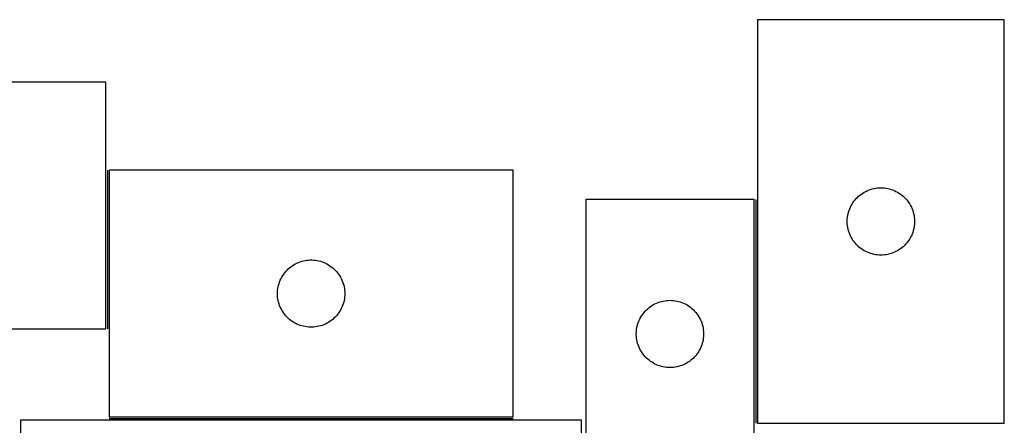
# Model space of a CAD drawing. Header units: millimetres. Extents: x 7 to 1493, y 7 to 489.
# Tile 6 of 6: x 1055 to 1493, y 308 to 489. Entities that reach past the tile are written whole.
import ezdxf

# ---------------------------------------------------------------- set-up
doc = ezdxf.new("R2010")
doc.units = ezdxf.units.MM
doc.layers.add('COMMON', color=5, linetype='CONTINUOUS', true_color=0x0000ff)
doc.layers.add('CUT', color=7, linetype='CONTINUOUS', true_color=0x000000)

msp = doc.modelspace()

# ---------------------------------------------------------------- linework, layer by layer
at = {"layer": 'COMMON'}
for p, q in [((1093.813567, 421.496606), (1093.813567, 350.748809)), ((1382.718429, 408.496604), (1382.718429, 308.673854)), ((1094.563568, 310.746605), (1274.563568, 310.746605))]:
    msp.add_line(p, q, dxfattribs=at)
at = {"layer": 'CUT'}
for p, q in [((1383.46843, 488.673854), (1383.46843, 308.673854)), ((1493.46843, 488.673854), (1383.46843, 488.673854)), ((1493.46843, 308.673854), (1493.46843, 488.673854)), ((1093.063567, 460.748809), (913.063567, 460.748809)), ((1093.063567, 350.748809), (1093.063567, 460.748809)), ((1274.563568, 421.496606), (1094.563568, 421.496606)), ((1094.563568, 421.496606), (1094.563568, 311.496606)), ((1274.563568, 311.496606), (1274.563568, 421.496606)), ((1432.461622, 412.418608), (1433.177149, 412.709607)), ((1433.177149, 412.709607), (1433.906708, 412.963385)), ((1433.906708, 412.963385), (1434.648363, 413.17927)), ((1434.648363, 413.17927), (1435.400149, 413.35669)), ((1435.400149, 413.35669), (1436.160072, 413.495173)), ((1436.160072, 413.495173), (1436.926115, 413.594352)), ((1436.926115, 413.594352), (1437.696249, 413.653966)), ((1437.696249, 413.653966), (1438.46843, 413.673854)), ((1438.46843, 413.673854), (1439.240611, 413.653966)), ((1439.240611, 413.653966), (1440.010745, 413.594352)), ((1440.010745, 413.594352), (1440.776789, 413.495173)), ((1440.776789, 413.495173), (1441.536711, 413.35669)), ((1441.536711, 413.35669), (1442.288497, 413.17927)), ((1442.288497, 413.17927), (1443.030153, 412.963385)), ((1443.030153, 412.963385), (1443.759711, 412.709607)), ((1443.759711, 412.709607), (1444.475239, 412.418608)), ((1381.968429, 408.496604), (1306.968429, 408.496604)), ((1306.968429, 408.496604), (1306.968429, 208.496604)), ((1381.968429, 108.496604), (1381.968429, 408.496604)), ((1426.470841, 407.677068), (1426.950223, 408.282752)), ((1426.950223, 408.282752), (1427.46015, 408.862954)), ((1427.46015, 408.862954), (1427.999268, 409.416137)), ((1427.999268, 409.416137), (1428.566148, 409.940833)), ((1428.566148, 409.940833), (1429.159288, 410.435651)), ((1429.159288, 410.435651), (1429.777114, 410.899279)), ((1429.777114, 410.899279), (1430.417987, 411.330488)), ((1430.417987, 411.330488), (1431.080209, 411.728133)), ((1431.080209, 411.728133), (1431.762023, 412.09116)), ((1431.762023, 412.09116), (1432.461622, 412.418608)), ((1444.475239, 412.418608), (1445.174837, 412.09116)), ((1445.174837, 412.09116), (1445.856651, 411.728133)), ((1445.856651, 411.728133), (1446.518873, 411.330488)), ((1446.518873, 411.330488), (1447.159747, 410.899279)), ((1447.159747, 410.899279), (1447.777572, 410.435651)), ((1447.777572, 410.435651), (1448.370712, 409.940833)), ((1448.370712, 409.940833), (1448.937592, 409.416137)), ((1448.937592, 409.416137), (1449.476711, 408.862954)), ((1449.476711, 408.862954), (1449.986637, 408.282752)), ((1449.986637, 408.282752), (1450.466019, 407.677068)), ((1424.301092, 403.60199), (1424.573571, 404.324773)), ((1424.573571, 404.324773), (1424.882896, 405.03257)), ((1424.882896, 405.03257), (1425.228248, 405.723505)), ((1425.228248, 405.723505), (1425.608711, 406.395746)), ((1425.608711, 406.395746), (1426.023275, 407.04751)), ((1426.023275, 407.04751), (1426.470841, 407.677068)), ((1450.466019, 407.677068), (1450.913585, 407.04751)), ((1450.913585, 407.04751), (1451.32815, 406.395746)), ((1451.32815, 406.395746), (1451.708612, 405.723505)), ((1451.708612, 405.723505), (1452.053964, 405.03257)), ((1452.053964, 405.03257), (1452.36329, 404.324773)), ((1452.36329, 404.324773), (1452.635769, 403.60199)), ((1423.473403, 399.060073), (1423.513167, 399.831486)), ((1423.513167, 399.831486), (1423.59259, 400.59983)), ((1423.59259, 400.59983), (1423.711461, 401.363066)), ((1423.711461, 401.363066), (1423.869465, 402.11917)), ((1423.869465, 402.11917), (1424.066182, 402.866139)), ((1424.066182, 402.866139), (1424.301092, 403.60199)), ((1452.635769, 403.60199), (1452.870678, 402.866139)), ((1452.870678, 402.866139), (1453.067396, 402.11917)), ((1453.067396, 402.11917), (1453.225399, 401.363066)), ((1453.225399, 401.363066), (1453.34427, 400.59983)), ((1453.34427, 400.59983), (1453.423693, 399.831486)), ((1453.423693, 399.831486), (1453.463457, 399.060073)), ((1423.473403, 398.287636), (1423.473403, 399.060073)), ((1423.513167, 397.516222), (1423.473403, 398.287636)), ((1423.59259, 396.747879), (1423.513167, 397.516222)), ((1423.711461, 395.984643), (1423.59259, 396.747879)), ((1423.869465, 395.228538), (1423.711461, 395.984643)), ((1424.066182, 394.48157), (1423.869465, 395.228538)), ((1453.067396, 395.228538), (1452.870678, 394.48157)), ((1453.225399, 395.984643), (1453.067396, 395.228538)), ((1453.34427, 396.747879), (1453.225399, 395.984643)), ((1453.423693, 397.516222), (1453.34427, 396.747879)), ((1453.463457, 398.287636), (1453.423693, 397.516222)), ((1453.463457, 399.060073), (1453.463457, 398.287636)), ((1424.301092, 393.745719), (1424.066182, 394.48157)), ((1424.573571, 393.022936), (1424.301092, 393.745719)), ((1424.882896, 392.315138), (1424.573571, 393.022936)), ((1425.228248, 391.624203), (1424.882896, 392.315138)), ((1425.608711, 390.951962), (1425.228248, 391.624203)), ((1426.023275, 390.300198), (1425.608711, 390.951962)), ((1451.32815, 390.951962), (1450.913585, 390.300198)), ((1451.708612, 391.624203), (1451.32815, 390.951962)), ((1452.053964, 392.315138), (1451.708612, 391.624203)), ((1452.36329, 393.022936), (1452.053964, 392.315138)), ((1452.635769, 393.745719), (1452.36329, 393.022936)), ((1452.870678, 394.48157), (1452.635769, 393.745719)), ((1426.470841, 389.67064), (1426.023275, 390.300198)), ((1426.950223, 389.064957), (1426.470841, 389.67064)), ((1427.46015, 388.484754), (1426.950223, 389.064957)), ((1427.999268, 387.931571), (1427.46015, 388.484754)), ((1428.566148, 387.406875), (1427.999268, 387.931571)), ((1429.159288, 386.912057), (1428.566148, 387.406875)), ((1429.777114, 386.448429), (1429.159288, 386.912057)), ((1430.417987, 386.017221), (1429.777114, 386.448429)), ((1447.159747, 386.448429), (1446.518873, 386.017221)), ((1447.777572, 386.912057), (1447.159747, 386.448429)), ((1448.370712, 387.406875), (1447.777572, 386.912057)), ((1448.937592, 387.931571), (1448.370712, 387.406875)), ((1449.476711, 388.484754), (1448.937592, 387.931571)), ((1449.986637, 389.064957), (1449.476711, 388.484754)), ((1450.466019, 389.67064), (1449.986637, 389.064957)), ((1450.913585, 390.300198), (1450.466019, 389.67064)), ((1431.080209, 385.619576), (1430.417987, 386.017221)), ((1431.762023, 385.256548), (1431.080209, 385.619576)), ((1432.461622, 384.929101), (1431.762023, 385.256548)), ((1433.177149, 384.638102), (1432.461622, 384.929101)), ((1433.906708, 384.384324), (1433.177149, 384.638102)), ((1434.648363, 384.168438), (1433.906708, 384.384324)), ((1435.400149, 383.991019), (1434.648363, 384.168438)), ((1436.160072, 383.852536), (1435.400149, 383.991019)), ((1436.926115, 383.753356), (1436.160072, 383.852536)), ((1437.696249, 383.693743), (1436.926115, 383.753356)), ((1438.46843, 383.673854), (1437.696249, 383.693743)), ((1439.240611, 383.693743), (1438.46843, 383.673854)), ((1440.010745, 383.753356), (1439.240611, 383.693743)), ((1440.776789, 383.852536), (1440.010745, 383.753356)), ((1441.536711, 383.991019), (1440.776789, 383.852536)), ((1442.288497, 384.168438), (1441.536711, 383.991019)), ((1443.030153, 384.384324), (1442.288497, 384.168438)), ((1443.759711, 384.638102), (1443.030153, 384.384324)), ((1444.475239, 384.929101), (1443.759711, 384.638102)), ((1445.174837, 385.256548), (1444.475239, 384.929101)), ((1445.856651, 385.619576), (1445.174837, 385.256548)), ((1446.518873, 386.017221), (1445.856651, 385.619576)), ((1173.821286, 376.965768), (1174.374468, 377.504886)), ((1174.374468, 377.504886), (1174.954671, 378.014813)), ((1174.954671, 378.014813), (1175.560354, 378.494195)), ((1175.560354, 378.494195), (1176.189913, 378.941761)), ((1176.189913, 378.941761), (1176.841676, 379.356325)), ((1176.841676, 379.356325), (1177.513917, 379.736788)), ((1177.513917, 379.736788), (1178.204853, 380.08214)), ((1178.204853, 380.08214), (1178.91265, 380.391465)), ((1178.91265, 380.391465), (1179.635433, 380.663944)), ((1179.635433, 380.663944), (1180.371284, 380.898854)), ((1180.371284, 380.898854), (1181.118252, 381.095572)), ((1181.118252, 381.095572), (1181.874357, 381.253575)), ((1181.874357, 381.253575), (1182.637593, 381.372446)), ((1182.637593, 381.372446), (1183.405936, 381.451869)), ((1183.405936, 381.451869), (1184.17735, 381.491633)), ((1184.17735, 381.491633), (1184.949787, 381.491633)), ((1184.949787, 381.491633), (1185.7212, 381.451869)), ((1185.7212, 381.451869), (1186.489544, 381.372446)), ((1186.489544, 381.372446), (1187.25278, 381.253575)), ((1187.25278, 381.253575), (1188.008884, 381.095572)), ((1188.008884, 381.095572), (1188.755853, 380.898854)), ((1188.755853, 380.898854), (1189.491704, 380.663944)), ((1189.491704, 380.663944), (1190.214487, 380.391465)), ((1190.214487, 380.391465), (1190.922284, 380.08214)), ((1190.922284, 380.08214), (1191.61322, 379.736788)), ((1191.61322, 379.736788), (1192.28546, 379.356325)), ((1192.28546, 379.356325), (1192.937224, 378.941761)), ((1192.937224, 378.941761), (1193.566783, 378.494195)), ((1193.566783, 378.494195), (1194.172466, 378.014813)), ((1194.172466, 378.014813), (1194.752668, 377.504886)), ((1194.752668, 377.504886), (1195.305851, 376.965768)), ((1170.818815, 372.503414), (1171.146262, 373.203013)), ((1171.146262, 373.203013), (1171.50929, 373.884827)), ((1171.50929, 373.884827), (1171.906935, 374.547049)), ((1171.906935, 374.547049), (1172.338143, 375.187922)), ((1172.338143, 375.187922), (1172.801771, 375.805748)), ((1172.801771, 375.805748), (1173.296589, 376.398888)), ((1173.296589, 376.398888), (1173.821286, 376.965768)), ((1195.305851, 376.965768), (1195.830547, 376.398888)), ((1195.830547, 376.398888), (1196.325365, 375.805748)), ((1196.325365, 375.805748), (1196.788993, 375.187922)), ((1196.788993, 375.187922), (1197.220202, 374.547049)), ((1197.220202, 374.547049), (1197.617847, 373.884827)), ((1197.617847, 373.884827), (1197.980875, 373.203013)), ((1197.980875, 373.203013), (1198.308322, 372.503414)), ((1169.64307, 368.038921), (1169.74225, 368.804965)), ((1169.74225, 368.804965), (1169.880733, 369.564887)), ((1169.880733, 369.564887), (1170.058152, 370.316673)), ((1170.058152, 370.316673), (1170.274038, 371.058328)), ((1170.274038, 371.058328), (1170.527816, 371.787887)), ((1170.527816, 371.787887), (1170.818815, 372.503414)), ((1198.308322, 372.503414), (1198.599321, 371.787887)), ((1198.599321, 371.787887), (1198.853099, 371.058328)), ((1198.853099, 371.058328), (1199.068984, 370.316673)), ((1199.068984, 370.316673), (1199.246404, 369.564887)), ((1199.246404, 369.564887), (1199.384887, 368.804965)), ((1199.384887, 368.804965), (1199.484066, 368.038921)), ((1169.563568, 366.496606), (1169.583457, 367.268787)), ((1169.583457, 365.724425), (1169.563568, 366.496606)), ((1169.583457, 367.268787), (1169.64307, 368.038921)), ((1169.64307, 364.954291), (1169.583457, 365.724425)), ((1169.74225, 364.188247), (1169.64307, 364.954291)), ((1169.880733, 363.428325), (1169.74225, 364.188247)), ((1199.384887, 364.188247), (1199.246404, 363.428325)), ((1199.484066, 364.954291), (1199.384887, 364.188247)), ((1199.484066, 368.038921), (1199.54368, 367.268787)), ((1199.54368, 365.724425), (1199.484066, 364.954291)), ((1199.54368, 367.268787), (1199.563568, 366.496606)), ((1199.563568, 366.496606), (1199.54368, 365.724425)), ((1170.058152, 362.676539), (1169.880733, 363.428325)), ((1170.274038, 361.934883), (1170.058152, 362.676539)), ((1170.527816, 361.205325), (1170.274038, 361.934883)), ((1170.818815, 360.489797), (1170.527816, 361.205325)), ((1171.146262, 359.790199), (1170.818815, 360.489797)), ((1198.308322, 360.489797), (1197.980875, 359.790199)), ((1198.599321, 361.205325), (1198.308322, 360.489797)), ((1198.853099, 361.934883), (1198.599321, 361.205325)), ((1199.068984, 362.676539), (1198.853099, 361.934883)), ((1199.246404, 363.428325), (1199.068984, 362.676539)), ((1334.566147, 359.763583), (1335.159287, 360.258401)), ((1335.159287, 360.258401), (1335.777113, 360.722029)), ((1335.777113, 360.722029), (1336.417986, 361.153237)), ((1336.417986, 361.153237), (1337.080208, 361.550883)), ((1337.080208, 361.550883), (1337.762022, 361.91391)), ((1337.762022, 361.91391), (1338.461621, 362.241357)), ((1338.461621, 362.241357), (1339.177148, 362.532356)), ((1339.177148, 362.532356), (1339.906707, 362.786135)), ((1339.906707, 362.786135), (1340.648362, 363.00202)), ((1340.648362, 363.00202), (1341.400148, 363.179439)), ((1341.400148, 363.179439), (1342.160071, 363.317922)), ((1342.160071, 363.317922), (1342.926114, 363.417102)), ((1342.926114, 363.417102), (1343.696248, 363.476715)), ((1343.696248, 363.476715), (1344.468429, 363.496604)), ((1344.468429, 363.496604), (1345.24061, 363.476715)), ((1345.24061, 363.476715), (1346.010744, 363.417102)), ((1346.010744, 363.417102), (1346.776788, 363.317922)), ((1346.776788, 363.317922), (1347.53671, 363.179439)), ((1347.53671, 363.179439), (1348.288496, 363.00202)), ((1348.288496, 363.00202), (1349.030152, 362.786135)), ((1349.030152, 362.786135), (1349.75971, 362.532356)), ((1349.75971, 362.532356), (1350.475238, 362.241357)), ((1350.475238, 362.241357), (1351.174836, 361.91391)), ((1351.174836, 361.91391), (1351.85665, 361.550883)), ((1351.85665, 361.550883), (1352.518872, 361.153237)), ((1352.518872, 361.153237), (1353.159746, 360.722029)), ((1353.159746, 360.722029), (1353.777571, 360.258401)), ((1353.777571, 360.258401), (1354.370711, 359.763583)), ((1171.50929, 359.108385), (1171.146262, 359.790199)), ((1171.906935, 358.446163), (1171.50929, 359.108385)), ((1172.338143, 357.805289), (1171.906935, 358.446163)), ((1172.801771, 357.187464), (1172.338143, 357.805289)), ((1173.296589, 356.594324), (1172.801771, 357.187464)), ((1173.821286, 356.027444), (1173.296589, 356.594324)), ((1174.374468, 355.488325), (1173.821286, 356.027444)), ((1174.954671, 354.978399), (1174.374468, 355.488325)), ((1194.752668, 355.488325), (1194.172466, 354.978399)), ((1195.305851, 356.027444), (1194.752668, 355.488325)), ((1195.830547, 356.594324), (1195.305851, 356.027444)), ((1196.325365, 357.187464), (1195.830547, 356.594324)), ((1196.788993, 357.805289), (1196.325365, 357.187464)), ((1197.220202, 358.446163), (1196.788993, 357.805289)), ((1197.617847, 359.108385), (1197.220202, 358.446163)), ((1197.980875, 359.790199), (1197.617847, 359.108385)), ((1330.882895, 354.85532), (1331.228247, 355.546255)), ((1331.228247, 355.546255), (1331.60871, 356.218496)), ((1331.60871, 356.218496), (1332.023274, 356.87026)), ((1332.023274, 356.87026), (1332.47084, 357.499818)), ((1332.47084, 357.499818), (1332.950222, 358.105502)), ((1332.950222, 358.105502), (1333.460149, 358.685704)), ((1333.460149, 358.685704), (1333.999267, 359.238887)), ((1333.999267, 359.238887), (1334.566147, 359.763583)), ((1354.370711, 359.763583), (1354.937591, 359.238887)), ((1354.937591, 359.238887), (1355.47671, 358.685704)), ((1355.47671, 358.685704), (1355.986636, 358.105502)), ((1355.986636, 358.105502), (1356.466018, 357.499818)), ((1356.466018, 357.499818), (1356.913584, 356.87026)), ((1356.913584, 356.87026), (1357.328149, 356.218496)), ((1357.328149, 356.218496), (1357.708611, 355.546255)), ((1357.708611, 355.546255), (1358.053963, 354.85532)), ((1175.560354, 354.499017), (1174.954671, 354.978399)), ((1176.189913, 354.051451), (1175.560354, 354.499017)), ((1176.841676, 353.636886), (1176.189913, 354.051451)), ((1177.513917, 353.256424), (1176.841676, 353.636886)), ((1178.204853, 352.911072), (1177.513917, 353.256424)), ((1178.91265, 352.601746), (1178.204853, 352.911072)), ((1179.635433, 352.329267), (1178.91265, 352.601746)), ((1180.371284, 352.094358), (1179.635433, 352.329267)), ((1181.118252, 351.89764), (1180.371284, 352.094358)), ((1181.874357, 351.739637), (1181.118252, 351.89764)), ((1182.637593, 351.620766), (1181.874357, 351.739637)), ((1183.405936, 351.541343), (1182.637593, 351.620766)), ((1184.17735, 351.501579), (1183.405936, 351.541343)), ((1184.949787, 351.501579), (1184.17735, 351.501579)), ((1185.7212, 351.541343), (1184.949787, 351.501579)), ((1186.489544, 351.620766), (1185.7212, 351.541343)), ((1187.25278, 351.739637), (1186.489544, 351.620766)), ((1188.008884, 351.89764), (1187.25278, 351.739637)), ((1188.755853, 352.094358), (1188.008884, 351.89764)), ((1189.491704, 352.329267), (1188.755853, 352.094358)), ((1190.214487, 352.601746), (1189.491704, 352.329267)), ((1190.922284, 352.911072), (1190.214487, 352.601746)), ((1191.61322, 353.256424), (1190.922284, 352.911072)), ((1192.28546, 353.636886), (1191.61322, 353.256424)), ((1192.937224, 354.051451), (1192.28546, 353.636886)), ((1193.566783, 354.499017), (1192.937224, 354.051451)), ((1194.172466, 354.978399), (1193.566783, 354.499017)), ((1329.592589, 350.422579), (1329.71146, 351.185815)), ((1329.71146, 351.185815), (1329.869464, 351.94192)), ((1329.869464, 351.94192), (1330.066181, 352.688888)), ((1330.066181, 352.688888), (1330.301091, 353.42474)), ((1330.301091, 353.42474), (1330.57357, 354.147522)), ((1330.57357, 354.147522), (1330.882895, 354.85532)), ((1358.053963, 354.85532), (1358.363289, 354.147522)), ((1358.363289, 354.147522), (1358.635768, 353.42474)), ((1358.635768, 353.42474), (1358.870677, 352.688888)), ((1358.870677, 352.688888), (1359.067395, 351.94192)), ((1359.067395, 351.94192), (1359.225398, 351.185815)), ((1359.225398, 351.185815), (1359.344269, 350.422579)), ((913.063567, 350.748809), (1093.063567, 350.748809)), ((1329.473402, 348.882823), (1329.513166, 349.654236)), ((1329.473402, 348.110385), (1329.473402, 348.882823)), ((1329.513166, 347.338972), (1329.473402, 348.110385)), ((1329.513166, 349.654236), (1329.592589, 350.422579)), ((1329.592589, 346.570629), (1329.513166, 347.338972)), ((1359.344269, 350.422579), (1359.423692, 349.654236)), ((1359.423692, 347.338972), (1359.344269, 346.570629)), ((1359.423692, 349.654236), (1359.463456, 348.882823)), ((1359.463456, 348.110385), (1359.423692, 347.338972)), ((1359.463456, 348.882823), (1359.463456, 348.110385)), ((1329.71146, 345.807393), (1329.592589, 346.570629)), ((1329.869464, 345.051288), (1329.71146, 345.807393)), ((1330.066181, 344.304319), (1329.869464, 345.051288)), ((1330.301091, 343.568468), (1330.066181, 344.304319)), ((1330.57357, 342.845685), (1330.301091, 343.568468)), ((1330.882895, 342.137888), (1330.57357, 342.845685)), ((1358.363289, 342.845685), (1358.053963, 342.137888)), ((1358.635768, 343.568468), (1358.363289, 342.845685)), ((1358.870677, 344.304319), (1358.635768, 343.568468)), ((1359.067395, 345.051288), (1358.870677, 344.304319)), ((1359.225398, 345.807393), (1359.067395, 345.051288)), ((1359.344269, 346.570629), (1359.225398, 345.807393)), ((1331.228247, 341.446953), (1330.882895, 342.137888)), ((1331.60871, 340.774712), (1331.228247, 341.446953)), ((1332.023274, 340.122948), (1331.60871, 340.774712)), ((1332.47084, 339.49339), (1332.023274, 340.122948)), ((1332.950222, 338.887706), (1332.47084, 339.49339)), ((1333.460149, 338.307504), (1332.950222, 338.887706)), ((1333.999267, 337.754321), (1333.460149, 338.307504)), ((1355.47671, 338.307504), (1354.937591, 337.754321)), ((1355.986636, 338.887706), (1355.47671, 338.307504)), ((1356.466018, 339.49339), (1355.986636, 338.887706)), ((1356.913584, 340.122948), (1356.466018, 339.49339)), ((1357.328149, 340.774712), (1356.913584, 340.122948)), ((1357.708611, 341.446953), (1357.328149, 340.774712)), ((1358.053963, 342.137888), (1357.708611, 341.446953)), ((1334.566147, 337.229625), (1333.999267, 337.754321)), ((1335.159287, 336.734807), (1334.566147, 337.229625)), ((1335.777113, 336.271179), (1335.159287, 336.734807)), ((1336.417986, 335.83997), (1335.777113, 336.271179)), ((1337.080208, 335.442325), (1336.417986, 335.83997)), ((1337.762022, 335.079298), (1337.080208, 335.442325)), ((1338.461621, 334.75185), (1337.762022, 335.079298)), ((1339.177148, 334.460852), (1338.461621, 334.75185)), ((1339.906707, 334.207073), (1339.177148, 334.460852)), ((1340.648362, 333.991188), (1339.906707, 334.207073)), ((1341.400148, 333.813769), (1340.648362, 333.991188)), ((1342.160071, 333.675285), (1341.400148, 333.813769)), ((1342.926114, 333.576106), (1342.160071, 333.675285)), ((1343.696248, 333.516493), (1342.926114, 333.576106)), ((1344.468429, 333.496604), (1343.696248, 333.516493)), ((1345.24061, 333.516493), (1344.468429, 333.496604)), ((1346.010744, 333.576106), (1345.24061, 333.516493)), ((1346.776788, 333.675285), (1346.010744, 333.576106)), ((1347.53671, 333.813769), (1346.776788, 333.675285)), ((1348.288496, 333.991188), (1347.53671, 333.813769)), ((1349.030152, 334.207073), (1348.288496, 333.991188)), ((1349.75971, 334.460852), (1349.030152, 334.207073)), ((1350.475238, 334.75185), (1349.75971, 334.460852)), ((1351.174836, 335.079298), (1350.475238, 334.75185)), ((1351.85665, 335.442325), (1351.174836, 335.079298)), ((1352.518872, 335.83997), (1351.85665, 335.442325)), ((1353.159746, 336.271179), (1352.518872, 335.83997)), ((1353.777571, 336.734807), (1353.159746, 336.271179)), ((1354.370711, 337.229625), (1353.777571, 336.734807)), ((1354.937591, 337.754321), (1354.370711, 337.229625)), ((1055.067495, 309.996605), (1055.067495, 9.996605)), ((1305.067495, 309.996605), (1055.067495, 309.996605)), ((1094.563568, 311.496606), (1274.563568, 311.496606)), ((1305.067495, 209.996605), (1305.067495, 309.996605)), ((1383.46843, 308.673854), (1493.46843, 308.673854))]:
    msp.add_line(p, q, dxfattribs=at)

doc.saveas('drawing.dxf')
